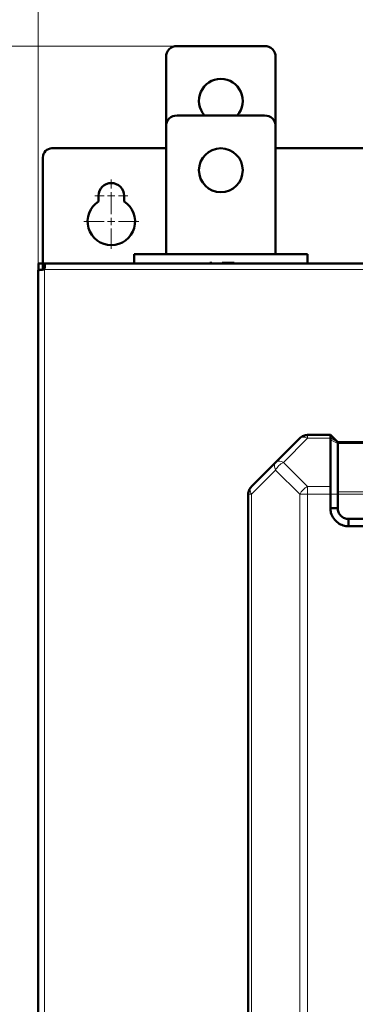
# Model space of a CAD drawing. Header units: millimetres. Extents: x 0 to 420, y 0 to 297.
# Tile 5 of 12: x 59 to 82, y 155 to 223. Entities that reach past the tile are written whole.
import ezdxf

# ---------------------------------------------------------------- set-up
doc = ezdxf.new("R2010")
doc.units = ezdxf.units.MM
doc.styles.add('SLDTEXTSTYLE0', font='TXT', dxfattribs={"width": 0.7, "bigfont": 'bigfont'})
doc.styles.add('SLDTEXTSTYLE1', font='TXT', dxfattribs={"width": 0.7})
doc.dimstyles.new('SLDDIMSTYLE0', dxfattribs={"dimtxt": 5, "dimasz": 5, "dimexe": 0, "dimexo": 0.0625, "dimgap": 1.25, "dimtad": 2, "dimdec": 1, "dimlfac": 4, "dimrnd": 1e-09, "dimzin": 12, "dimdsep": 46, "dimtxsty": 'SLDTEXTSTYLE1', "dimsah": 1, "dimcen": 0.09, "dimadec": 0, "dimazin": 3, "dimtfac": 1, "dimtdec": 3, "dimtofl": 0, "dimtmove": 0, "dimatfit": 3, "dimfxl": 0, "dimfrac": 2, "dimtolj": 1, "dimtzin": 12, "dimarcsym": 0})

# ---------------------------------------------------------------- blocks, each defined once
blk = doc.blocks.new('_D')
at = {"color": 7, "linetype": 'Continuous', "lineweight": 0}
for p, q in [((69.302, 220.726), (40.812, 220.726)), ((41.812, 220.726), (41.812, 98.226)), ((69.302, 98.226), (40.812, 98.226))]:
    blk.add_line(p, q, dxfattribs=at)
at = {"color": 7, "linetype": 'Continuous', "lineweight": 18}
for points in [[(41.812, 220.726), (41.043, 215.726), (42.581, 215.726)], [(41.812, 98.226), (42.581, 103.226), (41.043, 103.226)]]:
    blk.add_solid(points, dxfattribs=at)
at = {"color": 7, "linetype": 'Continuous', "lineweight": 18, "insert": (35.367, 157.875), "char_height": 5, "attachment_point": 1, "rotation": 90, "style": 'SLDTEXTSTYLE0'}
blk.add_mtext('В', dxfattribs=at)
blk = doc.blocks.new('_D_1')
at = {"color": 7, "linetype": 'Continuous', "lineweight": 0}
for p, q in [((59.812, 205.384), (59.812, 239.726)), ((127.3, 205.861), (127.3, 239.726)), ((59.812, 238.726), (127.3, 238.726))]:
    blk.add_line(p, q, dxfattribs=at)
at = {"color": 7, "linetype": 'Continuous', "lineweight": 18}
for points in [[(59.812, 238.726), (64.812, 237.957), (64.812, 239.495)], [(127.3, 238.726), (122.3, 239.495), (122.3, 237.957)]]:
    blk.add_solid(points, dxfattribs=at)
at = {"color": 7, "linetype": 'Continuous', "lineweight": 18, "insert": (91.601, 245.172), "char_height": 5, "attachment_point": 1, "style": 'SLDTEXTSTYLE0'}
blk.add_mtext('Ш', dxfattribs=at)
blk = doc.blocks.new('SW_CENTERMARKSYMBOL_0')
at = {"color": 0, "linetype": 'Continuous', "lineweight": 18}
for p, q in [((0, 0.5), (0, 1.125)), ((-0.5, 0), (-1.125, 0)), ((0, 0), (-0.25, 0)), ((0, 0), (0, 0.25)), ((0, 0), (0, -0.25)), ((0, 0), (0.25, 0)), ((0.5, 0), (1.125, 0)), ((0, -0.5), (0, -1.125))]:
    blk.add_line(p, q, dxfattribs=at)
blk = doc.blocks.new('SW_CENTERMARKSYMBOL_1')
at = {"color": 0, "linetype": 'Continuous', "lineweight": 18}
for p, q in [((0, 0.5), (0, 1.875)), ((-0.5, 0), (-1.875, 0)), ((0, 0), (-0.25, 0)), ((0, 0), (0, 0.25)), ((0, 0), (0, -0.25)), ((0, 0), (0.25, 0)), ((0.5, 0), (1.875, 0)), ((0, -0.5), (0, -1.875))]:
    blk.add_line(p, q, dxfattribs=at)

msp = doc.modelspace()

# ---------------------------------------------------------------- linework, layer by layer
at = {"color": 7, "linetype": 'Continuous', "lineweight": 50}
for p, q in [((75.312, 220.726), (69.312, 220.726)), ((68.562, 219.976), (68.562, 215.226)), ((76.062, 215.226), (76.062, 219.976)), ((75.312, 215.976), (69.312, 215.976)), ((68.562, 215.226), (68.562, 206.476)), ((76.062, 206.476), (76.062, 215.226)), ((68.562, 213.726), (60.75, 213.726)), ((89.812, 213.726), (76.062, 213.726)), ((60.125, 213.101), (60.125, 205.851)), ((63.937, 210.095), (63.937, 210.476)), ((65.687, 210.476), (65.687, 210.095)), ((78.25, 206.476), (66.375, 206.476)), ((66.375, 206.476), (66.375, 205.851)), ((78.25, 206.476), (78.25, 205.851)), ((59.825, 205.851), (59.825, 205.379)), ((59.825, 205.851), (60.125, 205.851)), ((60.125, 205.417), (60.125, 205.851)), ((60.187, 205.851), (60.187, 205.551)), ((60.289, 205.851), (60.187, 205.851)), ((126.835, 205.851), (60.289, 205.851)), ((71.557, 205.851), (71.557, 205.876)), ((71.643, 205.876), (71.557, 205.876)), ((71.643, 205.851), (71.643, 205.876)), ((71.696, 205.851), (71.696, 205.876)), ((73.223, 205.876), (72.394, 205.876)), ((73.223, 205.851), (73.223, 205.876)), ((59.812, 205.374), (59.812, 108.828)), ((60.187, 205.476), (60.125, 205.476)), ((60.187, 205.551), (60.191, 205.551)), ((60.187, 205.422), (60.187, 205.501)), ((77.718, 193.881), (76.062, 192.226)), ((79.812, 194.101), (78.248, 194.101)), ((80.312, 193.601), (79.812, 194.101)), ((79.812, 193.881), (79.812, 193.917)), ((79.812, 193.881), (79.812, 193.773)), ((79.813, 190.571), (79.812, 193.773)), ((106.812, 193.601), (80.312, 193.601)), ((80.312, 190.217), (80.312, 193.528)), ((76.062, 192.226), (74.407, 190.571)), ((74.187, 190.04), (74.187, 138.787)), ((79.812, 189.101), (79.812, 190.04)), ((80.312, 189.101), (80.312, 190.04)), ((79.812, 189.101), (80.312, 189.101)), ((81.062, 187.851), (81.062, 188.351)), ((106.062, 188.351), (81.062, 188.351)), ((106.062, 187.851), (81.062, 187.851))]:
    msp.add_line(p, q, dxfattribs=at)
at = {"color": 9, "linetype": 'Continuous', "lineweight": 18}
for p, q in [((72.394, 205.876), (72.394, 205.851)), ((60.125, 205.526), (60.188, 205.526)), ((126.887, 205.426), (60.237, 205.426)), ((60.237, 205.426), (60.237, 108.776)), ((78.248, 193.881), (76.593, 192.226)), ((78.248, 194.101), (78.248, 193.881)), ((79.812, 193.881), (78.248, 193.881)), ((80.312, 193.601), (79.812, 193.917)), ((80.312, 193.528), (79.812, 193.773)), ((106.812, 193.528), (80.312, 193.528)), ((76.593, 192.226), (78.248, 190.571)), ((76.062, 191.696), (74.407, 190.04)), ((77.718, 190.04), (76.062, 191.696)), ((79.813, 190.571), (78.248, 190.571)), ((78.248, 190.571), (78.248, 190.04)), ((80.312, 190.217), (106.812, 190.217)), ((74.407, 190.04), (74.187, 190.04)), ((74.407, 190.04), (74.407, 138.787)), ((77.718, 190.04), (77.718, 138.787)), ((78.248, 190.04), (78.248, 138.787)), ((79.812, 190.04), (78.248, 190.04)), ((80.312, 190.04), (79.812, 190.04)), ((106.812, 190.04), (80.312, 190.04))]:
    msp.add_line(p, q, dxfattribs=at)
at = {"color": 7, "linetype": 'Continuous', "lineweight": 50}
msp.add_circle((72.312, 212.226), 1.5, dxfattribs=at)
for centre, radius, start, end in [((69.312, 219.976), 0.75, 90, 180), ((75.312, 219.976), 0.75, 0, 90), ((72.312, 216.976), 1.5, 90, 221.81031), ((72.312, 216.976), 1.5, 318.18969, 90), ((69.312, 215.226), 0.75, 90, 180), ((75.312, 215.226), 0.75, 0, 90), ((60.75, 213.101), 0.625, 90, 180), ((64.812, 210.476), 0.875, 0, 180), ((64.812, 208.726), 1.625, 122.57897, 57.42103), ((60.537, 205.501), 0.35, 143.59948, 180)]:
    msp.add_arc(centre, radius, start, end, dxfattribs=at)
at = {"color": 9, "linetype": 'Continuous', "lineweight": 18}
msp.add_arc((77.157, 191.131), 1.232, 117.27378, 152.72622, dxfattribs=at)
at = {"color": 7, "linetype": 'Continuous', "lineweight": 50}
for points in [[(60.289, 205.851), (60.285, 205.845), (60.276, 205.832), (60.263, 205.734), (60.25, 205.593), (60.242, 205.482), (60.237, 205.426)], [(60.237, 205.426), (60.182, 205.422), (60.07, 205.413), (59.93, 205.4), (59.831, 205.387), (59.819, 205.379), (59.812, 205.374)], [(77.718, 193.881), (77.754, 193.914), (77.828, 193.98), (77.959, 194.048), (78.101, 194.093), (78.199, 194.098), (78.248, 194.101)], [(79.812, 193.917), (79.812, 193.97), (79.812, 194.076), (79.812, 194.093), (79.812, 194.101)], [(80.312, 193.601), (80.312, 193.6), (80.312, 193.598), (80.312, 193.583), (80.312, 193.561), (80.312, 193.539), (80.312, 193.528)], [(74.187, 190.04), (74.19, 190.09), (74.196, 190.188), (74.24, 190.329), (74.309, 190.461), (74.374, 190.534), (74.407, 190.571)], [(80.312, 190.217), (80.312, 190.205), (80.312, 190.181), (80.312, 190.137), (80.312, 190.09), (80.312, 190.057), (80.312, 190.04)]]:
    msp.add_open_spline(points, degree=3, dxfattribs=at)
for points, knots in [([(71.696, 205.876), (71.69, 205.876), (71.674, 205.876), (71.656, 205.876), (71.643, 205.876)], [0, 0, 0, 0, 0.331323, 1, 1, 1, 1]), ([(79.812, 190.04), (79.812, 190.111), (79.812, 190.2), (79.812, 190.29), (79.812, 190.316), (79.813, 190.415), (79.813, 190.494), (79.813, 190.571)], [0, 0, 0, 0, 0.357033, 0.455704, 0.484948, 0.500793, 1, 1, 1, 1]), ([(81.062, 187.851), (80.933, 187.861), (80.676, 187.882), (80.321, 188.074), (80.025, 188.367), (79.836, 188.731), (79.819, 188.99), (79.812, 189.101)], [0, 0, 0, 0, 0.197417, 0.390669, 0.604477, 0.83082, 1, 1, 1, 1]), ([(81.062, 188.351), (81.013, 188.353), (80.915, 188.357), (80.727, 188.418), (80.52, 188.559), (80.379, 188.766), (80.318, 188.954), (80.314, 189.052), (80.312, 189.101)], [0, 0, 0, 0, 0.124349, 0.251215, 0.500001, 0.748788, 0.875704, 1, 1, 1, 1])]:
    msp.add_open_spline(points, degree=3, knots=knots, dxfattribs=at)
at = {"color": 9, "linetype": 'Continuous', "lineweight": 18}
for points in [[(78.248, 193.881), (78.194, 193.905), (78.087, 193.951), (77.939, 193.97), (77.808, 193.951), (77.748, 193.905), (77.718, 193.881)], [(76.062, 191.696), (76.039, 191.749), (75.993, 191.856), (75.974, 192.005), (75.993, 192.135), (76.039, 192.196), (76.062, 192.226)], [(76.062, 192.226), (76.092, 192.249), (76.153, 192.296), (76.283, 192.314), (76.432, 192.296), (76.539, 192.249), (76.593, 192.226)], [(74.407, 190.571), (74.384, 190.541), (74.337, 190.48), (74.319, 190.35), (74.337, 190.201), (74.384, 190.094), (74.407, 190.04)], [(77.718, 190.04), (77.748, 190.094), (77.808, 190.201), (77.939, 190.35), (78.087, 190.48), (78.194, 190.541), (78.248, 190.571)], [(78.248, 190.04), (78.199, 190.04), (78.101, 190.04), (77.959, 190.04), (77.828, 190.04), (77.754, 190.04), (77.718, 190.04)]]:
    msp.add_open_spline(points, degree=3, dxfattribs=at)

# ---------------------------------------------------------------- block references
at = {"color": 7, "linetype": 'Continuous', "lineweight": 0}
for name, p in [('SW_CENTERMARKSYMBOL_0', (64.812, 210.476)), ('SW_CENTERMARKSYMBOL_1', (64.812, 208.726))]:
    msp.add_blockref(name, p, dxfattribs=at)

# ---------------------------------------------------------------- dimensions: what is measured, and where the dimension line sits
at = {"color": 7, "linetype": 'Continuous', "lineweight": 18}
dim = msp.add_linear_dim(base=(127.3, 238.726), p1=(59.812, 205.374), p2=(127.3, 205.851), text='Ш', dimstyle='SLDDIMSTYLE0', dxfattribs=at)
dim.commit()
dim.dimension.update_dxf_attribs({"geometry": '_D_1', "text_midpoint": (93.556, 238.726), "dimtype": 160})
dim = msp.add_linear_dim(base=(41.812, 98.226), p1=(69.312, 220.726), p2=(69.312, 98.226), angle=90, text='В', dimstyle='SLDDIMSTYLE0', dxfattribs=at)
dim.commit()
dim.dimension.update_dxf_attribs({"geometry": '_D', "text_midpoint": (41.812, 159.476), "dimtype": 160})

doc.saveas('drawing.dxf')
